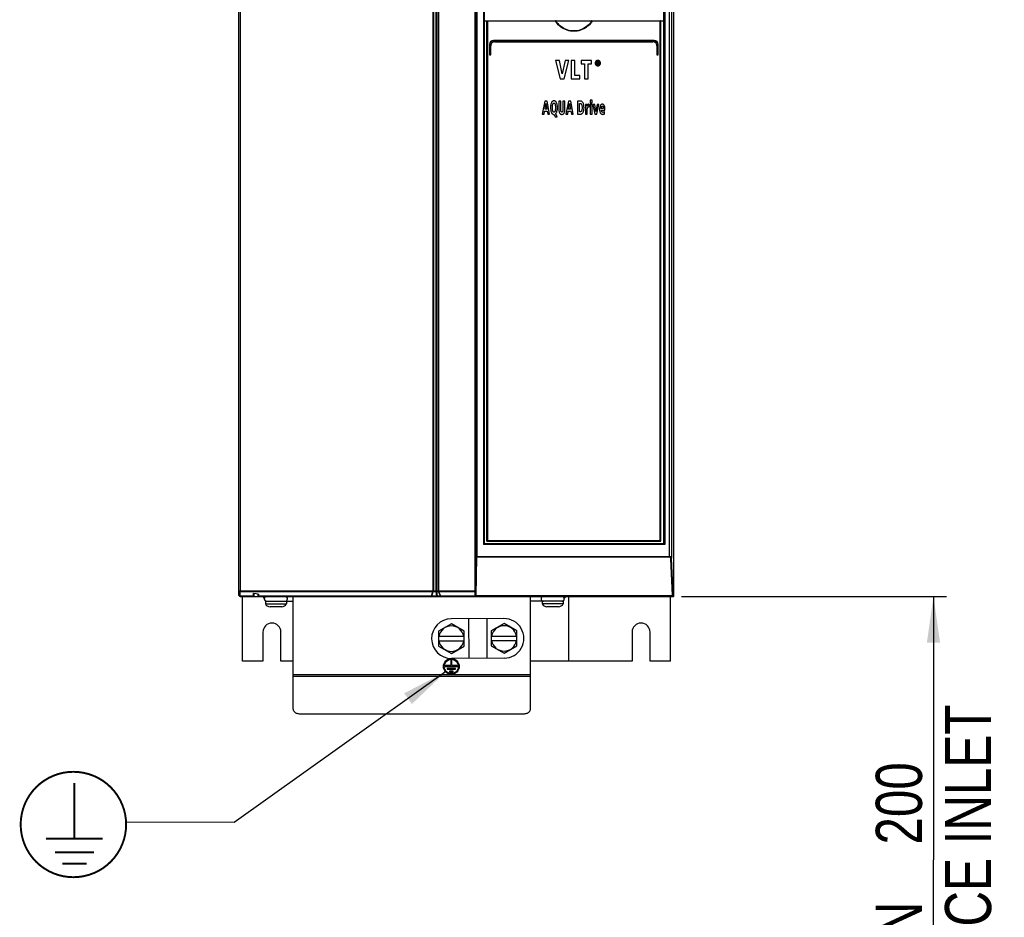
# Model space of a CAD drawing. Extents: x 0 to 420, y 0 to 297.
# Tile 4 of 38: x 44 to 119, y 114 to 182. Entities that reach past the tile are written whole.
import ezdxf

# ---------------------------------------------------------------- set-up
doc = ezdxf.new("R2010")
doc.units = 0
doc.header["$LTSCALE"] = 23.1
doc.layers.get('0').update_dxf_attribs({"linetype": 'CONTINUOUS'})
doc.styles.get("Standard").update_dxf_attribs({"font": 'txt', "width": 0.8})
doc.dimstyles.get("Standard").update_dxf_attribs({"dimtxt": 2.5, "dimasz": 2.5, "dimexe": 1.25, "dimexo": 0.625, "dimtad": 1, "dimcen": 2.5, "dimazin": 3, "dimtfac": 1, "dimtmove": 0, "dimatfit": 3})

# ---------------------------------------------------------------- blocks, each defined once
blk = doc.blocks.new('_FILLED')
at = {"color": 0, "linetype": 'BYBLOCK'}
blk.add_solid([(0, 0), (-1, 0.143), (-1, -0.143)], dxfattribs=at)
blk = doc.blocks.new('*D0')
at = {"color": 2, "linetype": 'CONTINUOUS'}
for p, q in [((94.352, 138.659), (114.478, 138.659)), ((113.478, 138.659), (113.478, 118.678)), ((113.478, 98.697), (113.478, 118.678)), ((107.706, 98.697), (114.478, 98.697))]:
    blk.add_line(p, q, dxfattribs=at)
at = {"color": 2, "linetype": 'CONTINUOUS', "xscale": 3.5, "yscale": 3.5, "zscale": 3.5}
for p, rotation in [((113.478, 138.659), 90), ((113.478, 98.697), 270)]:
    blk.add_blockref('_FILLED', p, dxfattribs=dict(at, rotation=rotation))
at = {"color": 5, "linetype": 'CONTINUOUS', "width": 0.8}
for s, p in [('AIR SPACE INLET', (117.853, 98.832)), ('200', (112.603, 119.832)), ('MIN ', (112.603, 108.632))]:
    blk.add_text(s, height=3.5, rotation=90, dxfattribs=at).set_placement(p)
blk = doc.blocks.new('EARTH_BL1', base_point=(60.349, 125.145))
at = {"color": 2, "linetype": 'CONTINUOUS'}
for p, q in [((76.467, 132.937), (60.421, 121.494)), ((60.421, 121.494), (52.228, 121.532))]:
    blk.add_line(p, q, dxfattribs=at)
at = {"color": 7, "linetype": 'CONTINUOUS', "const_width": 0.148}
blk.add_lwpolyline([(44.232, 121.353, 1), (52.232, 121.353, 1)], format="xyb", close=True, dxfattribs=at)
for points in [[(48.311, 120.28), (48.311, 124.497)], [(46.16, 120.28), (50.462, 120.28)], [(46.832, 119.249), (49.789, 119.249)], [(47.393, 118.389), (49.229, 118.389)]]:
    blk.add_lwpolyline(points, dxfattribs=at)
at = {"color": 2, "linetype": 'CONTINUOUS'}
blk.add_solid([(73.908, 130.498), (76.467, 132.937), (73.327, 131.312)], dxfattribs=at)

msp = doc.modelspace()

# ---------------------------------------------------------------- linework, layer by layer
at = {"color": 7, "linetype": 'CONTINUOUS'}
for p, q in [((93.794, 138.709), (93.794, 213.559)), ((60.794, 138.759), (60.794, 208.609)), ((78.718, 138.659), (78.718, 208.659)), ((79.394, 208.619), (79.394, 142.659)), ((92.994, 208.619), (92.994, 142.659)), ((79.394, 182.359), (92.994, 182.359)), ((79.594, 142.859), (79.594, 182.359)), ((92.794, 142.859), (92.794, 182.359)), ((92.294, 180.859), (80.094, 180.859)), ((79.794, 180.559), (79.794, 179.783)), ((79.894, 179.783), (79.894, 180.459)), ((80.194, 180.759), (92.194, 180.759)), ((92.494, 180.459), (92.494, 179.783)), ((92.594, 179.783), (92.594, 180.559)), ((79.818, 179.759), (79.87, 179.759)), ((85.108, 179.339), (84.808, 179.339)), ((84.808, 179.339), (85.162, 177.939)), ((85.318, 178.317), (85.108, 179.339)), ((85.536, 179.339), (85.318, 178.317)), ((85.462, 177.939), (85.822, 179.339)), ((85.822, 179.339), (85.536, 179.339)), ((86.26, 179.339), (85.983, 179.339)), ((85.983, 179.339), (85.983, 177.939)), ((86.26, 178.19), (86.26, 179.339)), ((87.542, 179.339), (86.745, 179.339)), ((86.745, 179.339), (86.745, 179.086)), ((87.542, 179.086), (87.542, 179.339)), ((92.518, 179.759), (92.57, 179.759)), ((86.745, 179.086), (87.004, 179.086)), ((87.004, 179.086), (87.004, 177.939)), ((87.282, 179.086), (87.542, 179.086)), ((87.282, 177.939), (87.282, 179.086)), ((88.016, 179.251), (87.939, 179.251)), ((87.939, 179.251), (87.939, 179.029)), ((87.939, 179.029), (87.983, 179.029)), ((87.983, 179.214), (88.012, 179.214)), ((87.983, 179.161), (87.983, 179.214)), ((88.017, 179.161), (87.983, 179.161)), ((87.983, 179.123), (88.003, 179.123)), ((87.983, 179.029), (87.983, 179.123)), ((88.003, 179.123), (88.051, 179.029)), ((88.102, 179.029), (88.048, 179.125)), ((88.051, 179.029), (88.102, 179.029)), ((85.162, 177.939), (85.462, 177.939)), ((85.983, 177.939), (86.655, 177.939)), ((86.655, 178.19), (86.26, 178.19)), ((86.655, 177.939), (86.655, 178.19)), ((87.004, 177.939), (87.282, 177.939)), ((87.576, 176.334), (87.437, 176.334)), ((87.437, 176.334), (87.437, 176.133)), ((87.576, 176.133), (87.576, 176.334)), ((84.005, 176.259), (83.8, 175.259)), ((84.164, 176.259), (84.005, 176.259)), ((84.009, 175.651), (84.084, 176.067)), ((84.147, 175.651), (84.009, 175.651)), ((84.084, 176.067), (84.147, 175.651)), ((84.362, 175.259), (84.164, 176.259)), ((85.209, 176.259), (85.065, 176.259)), ((85.065, 176.259), (85.065, 175.621)), ((85.209, 175.583), (85.209, 176.259)), ((85.517, 176.259), (85.373, 176.259)), ((85.373, 176.259), (85.373, 175.583)), ((85.517, 175.621), (85.517, 176.259)), ((85.799, 176.259), (85.594, 175.259)), ((85.958, 176.259), (85.799, 176.259)), ((85.803, 175.651), (85.878, 176.067)), ((85.941, 175.651), (85.803, 175.651)), ((85.878, 176.067), (85.941, 175.651)), ((86.156, 175.259), (85.958, 176.259)), ((86.696, 176.259), (86.476, 176.259)), ((86.476, 176.259), (86.476, 175.259)), ((86.621, 176.084), (86.658, 176.084)), ((86.621, 175.433), (86.621, 176.084)), ((87.2, 176.005), (87.073, 176.005)), ((87.077, 175.849), (87.077, 175.259)), ((87.204, 175.87), (87.2, 176.005)), ((87.215, 175.259), (87.215, 175.592)), ((87.354, 176.017), (87.334, 176.017)), ((87.354, 175.807), (87.354, 176.017)), ((87.437, 176.133), (87.576, 176.133)), ((87.576, 176.005), (87.437, 176.005)), ((87.437, 176.005), (87.437, 175.259)), ((87.576, 175.259), (87.576, 176.005)), ((87.786, 176.005), (87.641, 176.005)), ((87.641, 176.005), (87.784, 175.259)), ((87.871, 175.472), (87.786, 176.005)), ((87.956, 176.005), (87.871, 175.472)), ((87.949, 175.259), (88.093, 176.005)), ((88.093, 176.005), (87.956, 176.005)), ((88.426, 175.695), (88.281, 175.695)), ((88.281, 175.572), (88.553, 175.572)), ((88.553, 175.572), (88.553, 175.626)), ((83.8, 175.259), (83.939, 175.259)), ((83.939, 175.259), (83.982, 175.482)), ((83.982, 175.482), (84.176, 175.482)), ((84.176, 175.482), (84.214, 175.259)), ((84.214, 175.259), (84.362, 175.259)), ((84.689, 175.241), (84.704, 175.241)), ((84.704, 175.241), (84.783, 175.062)), ((84.783, 175.062), (84.943, 175.062)), ((84.943, 175.062), (84.819, 175.293)), ((85.594, 175.259), (85.733, 175.259)), ((85.733, 175.259), (85.776, 175.482)), ((85.776, 175.482), (85.97, 175.482)), ((85.97, 175.482), (86.008, 175.259)), ((86.008, 175.259), (86.156, 175.259)), ((86.476, 175.259), (86.677, 175.259)), ((86.667, 175.433), (86.621, 175.433)), ((87.077, 175.259), (87.215, 175.259)), ((87.437, 175.259), (87.576, 175.259)), ((87.784, 175.259), (87.949, 175.259)), ((88.528, 175.289), (88.525, 175.46)), ((79.594, 142.859), (92.794, 142.859)), ((93.015, 142.659), (79.394, 142.659)), ((60.894, 138.659), (93.744, 138.659)), ((61.069, 133.759), (61.069, 138.659)), ((61.894, 138.659), (61.894, 138.921)), ((62.294, 138.659), (62.294, 138.837)), ((62.794, 138.299), (64.904, 138.299)), ((62.794, 138.299), (62.794, 138.099)), ((64.394, 138.299), (64.394, 138.099)), ((64.904, 130.112), (64.904, 138.659)), ((78.718, 138.709), (93.744, 138.709)), ((82.904, 130.112), (82.904, 138.659)), ((85.394, 138.299), (82.904, 138.299)), ((83.794, 138.299), (83.794, 138.099)), ((85.394, 138.299), (85.394, 138.099)), ((85.794, 138.659), (85.794, 133.759)), ((93.52, 133.759), (93.52, 138.659)), ((62.794, 138.099), (64.394, 138.099)), ((64.034, 137.879), (63.154, 137.879)), ((85.394, 138.099), (83.794, 138.099)), ((85.034, 137.879), (84.154, 137.879)), ((80.896, 136.979), (76.896, 136.959)), ((78.203, 136.965), (78.219, 133.965)), ((79.589, 136.973), (79.604, 133.973)), ((62.614, 135.959), (62.614, 133.759)), ((63.974, 133.759), (63.974, 135.959)), ((76.904, 136.588), (75.926, 136.023)), ((75.926, 136.023), (75.926, 134.894)), ((77.882, 136.023), (76.904, 136.588)), ((77.882, 134.894), (77.882, 136.023)), ((80.904, 136.609), (79.926, 136.044)), ((79.926, 136.044), (79.926, 134.915)), ((81.882, 136.044), (80.904, 136.609)), ((81.882, 134.915), (81.882, 136.044)), ((90.614, 135.959), (90.614, 133.759)), ((91.974, 133.759), (91.974, 135.959)), ((75.926, 135.639), (77.882, 135.639)), ((77.882, 135.279), (75.926, 135.279)), ((79.926, 135.659), (81.882, 135.659)), ((81.882, 135.299), (79.926, 135.299)), ((75.926, 134.894), (76.904, 134.329)), ((76.904, 134.329), (77.882, 134.894)), ((79.926, 134.915), (80.904, 134.35)), ((80.904, 134.35), (81.882, 134.915)), ((62.614, 133.759), (61.069, 133.759)), ((64.904, 133.759), (63.974, 133.759)), ((76.934, 133.829), (76.874, 133.829)), ((76.874, 133.829), (76.874, 133.409)), ((80.911, 133.979), (76.911, 133.959)), ((76.934, 133.409), (76.934, 133.829)), ((90.614, 133.759), (82.904, 133.759)), ((93.52, 133.759), (91.974, 133.759)), ((76.874, 133.409), (76.424, 133.409)), ((76.424, 133.409), (76.424, 133.349)), ((76.424, 133.349), (77.384, 133.349)), ((77.216, 133.199), (76.592, 133.199)), ((76.592, 133.199), (76.592, 133.139)), ((76.592, 133.139), (77.216, 133.139)), ((77.048, 132.989), (76.76, 132.989)), ((76.76, 132.989), (76.76, 132.929)), ((77.384, 133.409), (76.934, 133.409)), ((77.048, 132.929), (77.048, 132.989)), ((77.216, 133.139), (77.216, 133.199)), ((77.384, 133.349), (77.384, 133.409)), ((76.76, 132.929), (77.048, 132.929)), ((65.404, 129.759), (82.404, 129.759))]:
    msp.add_line(p, q, dxfattribs=at)
at = {"color": 9, "linetype": 'CONTINUOUS'}
for p, q in [((60.872, 208.559), (60.872, 139.084)), ((75.505, 208.559), (75.505, 139.083)), ((75.548, 208.559), (75.548, 139.083)), ((75.715, 208.599), (75.715, 139.083)), ((75.786, 208.599), (75.786, 139.083)), ((75.893, 208.559), (75.893, 139.083)), ((75.934, 208.559), (75.934, 139.083)), ((78.783, 208.619), (78.783, 141.681)), ((78.827, 208.619), (78.827, 141.681)), ((79.338, 208.619), (79.338, 142.609)), ((93.107, 208.619), (93.107, 142.609)), ((93.437, 208.619), (93.437, 141.681)), ((93.611, 208.619), (93.611, 141.572)), ((79.638, 182.309), (79.638, 142.909)), ((84.8, 182.309), (79.638, 182.309)), ((92.75, 182.309), (87.589, 182.309)), ((92.75, 142.909), (92.75, 182.309)), ((92.297, 180.839), (80.092, 180.839)), ((80.192, 180.779), (92.196, 180.779)), ((79.812, 180.559), (79.794, 180.559)), ((79.812, 180.559), (79.812, 179.783)), ((79.872, 179.783), (79.872, 180.459)), ((79.872, 180.459), (79.894, 180.459)), ((92.517, 180.459), (92.494, 180.459)), ((92.517, 180.459), (92.517, 179.783)), ((92.577, 180.559), (92.594, 180.559)), ((92.577, 179.783), (92.577, 180.559)), ((79.812, 179.783), (79.794, 179.783)), ((79.816, 179.779), (79.868, 179.779)), ((79.872, 179.783), (79.894, 179.783)), ((92.517, 179.783), (92.494, 179.783)), ((92.521, 179.779), (92.573, 179.779)), ((92.577, 179.783), (92.594, 179.783)), ((79.638, 142.909), (92.75, 142.909)), ((93.107, 142.609), (79.338, 142.609)), ((78.743, 138.709), (78.783, 141.681)), ((78.783, 141.681), (93.437, 141.681)), ((78.789, 138.721), (78.829, 141.644)), ((93.435, 141.644), (78.829, 141.644)), ((93.684, 138.721), (93.565, 141.534)), ((93.729, 138.759), (93.611, 141.572)), ((60.875, 139.083), (78.718, 139.083)), ((60.879, 139.041), (75.506, 139.041)), ((60.879, 138.688), (60.879, 139.041)), ((75.396, 138.688), (75.506, 139.041)), ((75.427, 138.688), (75.537, 139.041)), ((75.537, 139.041), (75.729, 139.041)), ((75.729, 139.041), (75.783, 138.676)), ((75.779, 139.041), (75.907, 139.041)), ((75.779, 139.041), (75.833, 138.676)), ((75.907, 139.041), (76.087, 138.688)), ((75.936, 139.041), (78.718, 139.041)), ((75.936, 139.041), (76.116, 138.688)), ((61.894, 138.688), (60.879, 138.688)), ((61.934, 138.659), (61.934, 138.913)), ((62.254, 138.659), (62.254, 138.845)), ((75.396, 138.688), (62.294, 138.688)), ((75.783, 138.676), (75.441, 138.676)), ((76.079, 138.676), (75.833, 138.676)), ((78.718, 138.688), (76.116, 138.688)), ((78.789, 138.721), (93.684, 138.721)), ((93.729, 138.759), (93.794, 138.759)), ((93.744, 138.709), (93.794, 138.709)), ((93.744, 138.659), (93.744, 138.709)), ((64.904, 132.741), (82.904, 132.741)), ((64.904, 132.6), (82.904, 132.6))]:
    msp.add_line(p, q, dxfattribs=at)
at = {"color": 7, "linetype": 'CONTINUOUS'}
for points in [[(79.594, 182.358), (79.595, 182.356), (79.597, 182.353), (79.601, 182.349), (79.605, 182.344), (79.61, 182.339), (79.615, 182.333), (79.62, 182.327), (79.626, 182.321), (79.632, 182.315), (79.638, 182.309)], [(84.8, 182.309), (84.806, 182.32), (84.812, 182.33), (84.817, 182.34)], [(84.865, 182.359), (84.853, 182.358), (84.842, 182.356), (84.834, 182.353), (84.826, 182.35), (84.821, 182.345), (84.817, 182.34)], [(87.572, 182.34), (87.568, 182.345), (87.562, 182.35), (87.555, 182.353), (87.546, 182.356), (87.536, 182.358), (87.524, 182.359)], [(87.572, 182.34), (87.577, 182.33), (87.583, 182.32), (87.589, 182.309)], [(92.794, 182.358), (92.794, 182.356), (92.791, 182.353), (92.788, 182.349), (92.784, 182.344), (92.779, 182.339), (92.774, 182.333), (92.768, 182.327), (92.762, 182.321), (92.756, 182.315), (92.75, 182.309)], [(87.875, 179.286), (87.857, 179.265), (87.843, 179.243), (87.832, 179.22), (87.823, 179.196), (87.818, 179.169), (87.816, 179.139)], [(88.016, 179.345), (87.988, 179.343), (87.963, 179.338), (87.939, 179.33), (87.917, 179.319), (87.896, 179.304), (87.875, 179.286)], [(87.915, 179.252), (87.929, 179.266), (87.944, 179.277), (87.96, 179.285), (87.977, 179.291), (87.995, 179.294), (88.016, 179.296)], [(88.159, 179.286), (88.139, 179.304), (88.118, 179.318), (88.095, 179.33), (88.071, 179.338), (88.045, 179.343), (88.016, 179.345)], [(88.016, 179.296), (88.037, 179.294), (88.056, 179.291), (88.073, 179.285), (88.089, 179.276), (88.104, 179.266), (88.118, 179.252)], [(88.216, 179.139), (88.214, 179.169), (88.209, 179.196), (88.201, 179.22), (88.19, 179.243), (88.176, 179.265), (88.159, 179.286)], [(87.816, 179.139), (87.818, 179.109), (87.823, 179.082), (87.831, 179.058), (87.842, 179.035), (87.857, 179.013), (87.875, 178.993)], [(87.873, 179.139), (87.876, 179.169), (87.881, 179.194), (87.89, 179.215), (87.901, 179.235), (87.915, 179.252)], [(87.915, 179.025), (87.901, 179.043), (87.89, 179.062), (87.881, 179.084), (87.876, 179.109), (87.873, 179.139)], [(87.875, 178.993), (87.895, 178.974), (87.917, 178.959), (87.939, 178.948), (87.962, 178.94), (87.988, 178.935), (88.016, 178.933)], [(88.016, 178.981), (87.996, 178.983), (87.977, 178.986), (87.96, 178.992), (87.945, 179), (87.929, 179.011), (87.915, 179.025)], [(88.012, 179.214), (88.023, 179.213), (88.032, 179.212), (88.04, 179.21)], [(88.077, 179.236), (88.068, 179.242), (88.055, 179.246), (88.038, 179.25), (88.016, 179.251)], [(88.118, 179.025), (88.104, 179.011), (88.088, 179.001), (88.072, 178.992), (88.055, 178.986), (88.037, 178.983), (88.016, 178.981)], [(88.016, 178.933), (88.045, 178.935), (88.072, 178.94), (88.095, 178.948), (88.118, 178.959), (88.139, 178.974), (88.159, 178.993)], [(88.045, 179.166), (88.038, 179.163), (88.029, 179.161), (88.017, 179.161)], [(88.04, 179.21), (88.045, 179.207), (88.049, 179.205), (88.051, 179.201), (88.053, 179.196), (88.054, 179.189)], [(88.054, 179.189), (88.054, 179.181), (88.052, 179.175), (88.05, 179.171), (88.048, 179.168), (88.045, 179.166)], [(88.048, 179.125), (88.059, 179.127), (88.068, 179.131), (88.076, 179.135), (88.083, 179.141)], [(88.098, 179.184), (88.097, 179.201), (88.094, 179.214), (88.089, 179.223), (88.084, 179.231), (88.077, 179.236)], [(88.083, 179.141), (88.088, 179.146), (88.092, 179.153), (88.095, 179.161), (88.097, 179.171), (88.098, 179.184)], [(88.118, 179.252), (88.132, 179.234), (88.143, 179.215), (88.151, 179.193), (88.157, 179.168), (88.159, 179.138)], [(88.159, 179.138), (88.157, 179.109), (88.151, 179.084), (88.143, 179.062), (88.132, 179.043), (88.118, 179.025)], [(88.159, 178.993), (88.177, 179.013), (88.191, 179.035), (88.201, 179.058), (88.209, 179.082), (88.214, 179.109), (88.216, 179.139)], [(84.492, 176.129), (84.472, 176.078), (84.455, 176.019), (84.441, 175.948), (84.431, 175.863), (84.428, 175.759)], [(84.428, 175.759), (84.431, 175.656), (84.441, 175.572), (84.455, 175.501), (84.472, 175.441), (84.492, 175.39)], [(84.689, 176.274), (84.661, 176.272), (84.635, 176.267), (84.612, 176.259), (84.59, 176.249), (84.57, 176.235), (84.55, 176.217), (84.53, 176.194), (84.511, 176.165), (84.492, 176.129)], [(84.575, 175.759), (84.579, 175.863), (84.588, 175.943), (84.601, 176.005)], [(84.601, 175.513), (84.588, 175.575), (84.579, 175.655), (84.575, 175.759)], [(84.601, 176.005), (84.612, 176.037), (84.622, 176.06), (84.633, 176.076), (84.643, 176.088), (84.654, 176.096), (84.665, 176.101), (84.676, 176.104), (84.689, 176.105)], [(84.887, 176.129), (84.868, 176.165), (84.849, 176.194), (84.829, 176.216), (84.809, 176.234), (84.789, 176.248), (84.767, 176.259), (84.743, 176.267), (84.718, 176.272), (84.689, 176.274)], [(84.689, 176.105), (84.702, 176.104), (84.714, 176.101), (84.725, 176.095), (84.736, 176.087), (84.746, 176.076), (84.757, 176.06), (84.768, 176.037), (84.778, 176.005)], [(84.778, 176.005), (84.791, 175.943), (84.8, 175.863), (84.804, 175.759)], [(84.804, 175.759), (84.8, 175.655), (84.791, 175.575), (84.778, 175.513)], [(84.952, 175.759), (84.948, 175.863), (84.938, 175.948), (84.924, 176.019), (84.907, 176.078), (84.887, 176.129)], [(84.918, 175.479), (84.935, 175.556), (84.947, 175.647), (84.952, 175.759)], [(85.065, 175.621), (85.069, 175.528), (85.079, 175.458), (85.093, 175.405), (85.108, 175.365), (85.126, 175.333), (85.144, 175.309), (85.163, 175.289), (85.184, 175.273), (85.206, 175.261), (85.231, 175.252), (85.259, 175.246), (85.291, 175.244)], [(85.291, 175.424), (85.278, 175.425), (85.266, 175.428), (85.256, 175.433), (85.247, 175.44), (85.238, 175.449), (85.23, 175.462), (85.222, 175.48), (85.215, 175.505), (85.211, 175.538), (85.209, 175.583)], [(85.291, 175.244), (85.323, 175.246), (85.351, 175.252), (85.375, 175.261), (85.397, 175.273), (85.418, 175.288), (85.437, 175.307), (85.455, 175.332), (85.472, 175.363), (85.488, 175.404), (85.502, 175.457), (85.512, 175.527), (85.517, 175.621)], [(85.373, 175.583), (85.371, 175.538), (85.367, 175.505), (85.36, 175.48), (85.352, 175.462), (85.344, 175.449), (85.336, 175.44), (85.326, 175.433), (85.316, 175.428), (85.305, 175.425), (85.291, 175.424)], [(86.658, 176.084), (86.679, 176.082), (86.697, 176.078), (86.714, 176.071), (86.729, 176.062), (86.744, 176.05), (86.758, 176.034), (86.772, 176.013), (86.786, 175.986), (86.799, 175.949), (86.81, 175.9), (86.817, 175.835), (86.82, 175.749)], [(86.886, 176.147), (86.857, 176.182), (86.83, 176.209), (86.803, 176.228), (86.777, 176.242), (86.751, 176.251), (86.724, 176.257), (86.696, 176.259)], [(86.82, 175.749), (86.817, 175.674), (86.809, 175.614), (86.798, 175.565), (86.784, 175.524)], [(86.883, 175.376), (86.904, 175.408), (86.923, 175.448), (86.941, 175.498), (86.955, 175.561), (86.966, 175.643), (86.97, 175.75)], [(86.97, 175.75), (86.966, 175.869), (86.955, 175.959), (86.94, 176.027), (86.923, 176.078), (86.905, 176.117), (86.886, 176.147)], [(87.073, 176.005), (87.075, 175.964), (87.076, 175.912), (87.077, 175.849)], [(87.227, 175.929), (87.212, 175.889), (87.204, 175.87)], [(87.215, 175.592), (87.216, 175.62), (87.217, 175.647), (87.219, 175.674)], [(87.219, 175.674), (87.223, 175.701), (87.227, 175.724), (87.232, 175.746)], [(87.251, 175.975), (87.242, 175.962), (87.235, 175.946), (87.227, 175.929)], [(87.232, 175.746), (87.238, 175.763), (87.244, 175.777), (87.251, 175.789), (87.259, 175.798)], [(87.285, 176.006), (87.272, 175.998), (87.261, 175.988), (87.251, 175.975)], [(87.259, 175.798), (87.266, 175.804), (87.274, 175.809), (87.283, 175.813), (87.294, 175.815), (87.307, 175.816)], [(87.334, 176.017), (87.313, 176.015), (87.297, 176.011), (87.285, 176.006)], [(87.307, 175.816), (87.324, 175.815), (87.339, 175.812), (87.354, 175.807)], [(88.201, 175.902), (88.184, 175.861), (88.17, 175.815), (88.159, 175.763), (88.151, 175.703), (88.149, 175.634)], [(88.149, 175.634), (88.152, 175.555), (88.16, 175.491), (88.173, 175.438), (88.188, 175.393), (88.205, 175.356)], [(88.353, 176.016), (88.33, 176.014), (88.309, 176.009), (88.29, 176.001), (88.271, 175.99), (88.254, 175.976), (88.236, 175.958), (88.219, 175.934), (88.201, 175.902)], [(88.281, 175.695), (88.281, 175.706), (88.282, 175.722), (88.283, 175.742)], [(88.309, 175.454), (88.298, 175.479), (88.289, 175.506), (88.283, 175.537), (88.281, 175.572)], [(88.283, 175.742), (88.285, 175.761), (88.288, 175.781), (88.291, 175.802)], [(88.291, 175.802), (88.297, 175.824), (88.304, 175.842), (88.313, 175.857)], [(88.313, 175.857), (88.319, 175.864), (88.325, 175.87), (88.333, 175.874), (88.342, 175.877), (88.353, 175.878)], [(88.403, 176.01), (88.382, 176.014), (88.365, 176.016), (88.353, 176.016)], [(88.353, 175.878), (88.364, 175.877), (88.374, 175.874), (88.382, 175.869), (88.39, 175.863), (88.398, 175.854), (88.405, 175.841), (88.411, 175.822)], [(88.47, 175.968), (88.449, 175.987), (88.432, 175.999), (88.417, 176.006), (88.403, 176.01)], [(88.411, 175.822), (88.419, 175.788), (88.424, 175.746), (88.426, 175.695)], [(88.528, 175.853), (88.513, 175.897), (88.498, 175.929), (88.483, 175.952), (88.47, 175.968)], [(88.553, 175.626), (88.551, 175.705), (88.545, 175.767), (88.538, 175.815), (88.528, 175.853)], [(84.492, 175.39), (84.511, 175.353), (84.53, 175.325), (84.549, 175.302), (84.569, 175.284), (84.59, 175.269), (84.611, 175.258), (84.635, 175.249), (84.66, 175.244), (84.689, 175.241)], [(84.689, 175.411), (84.676, 175.412), (84.665, 175.416), (84.654, 175.421), (84.644, 175.429), (84.633, 175.44), (84.622, 175.457), (84.611, 175.48), (84.601, 175.513)], [(84.778, 175.513), (84.768, 175.481), (84.757, 175.457), (84.746, 175.441), (84.735, 175.429), (84.725, 175.421), (84.714, 175.416), (84.702, 175.412), (84.689, 175.411)], [(84.819, 175.293), (84.84, 175.317), (84.861, 175.345), (84.881, 175.38), (84.901, 175.424), (84.918, 175.479)], [(86.784, 175.524), (86.772, 175.499), (86.759, 175.48), (86.746, 175.466), (86.733, 175.454), (86.719, 175.445), (86.703, 175.439), (86.686, 175.435), (86.667, 175.433)], [(86.677, 175.259), (86.71, 175.261), (86.74, 175.267), (86.769, 175.278), (86.797, 175.293), (86.826, 175.313), (86.854, 175.34), (86.883, 175.376)], [(88.205, 175.356), (88.222, 175.329), (88.239, 175.307), (88.258, 175.29), (88.278, 175.276), (88.3, 175.264), (88.324, 175.256), (88.351, 175.251), (88.383, 175.249)], [(88.395, 175.401), (88.378, 175.403), (88.364, 175.406), (88.351, 175.412), (88.339, 175.419), (88.329, 175.428), (88.319, 175.439), (88.309, 175.454)], [(88.383, 175.249), (88.419, 175.251), (88.455, 175.259), (88.491, 175.271), (88.528, 175.289)], [(88.432, 175.406), (88.419, 175.403), (88.407, 175.401), (88.395, 175.401)], [(88.466, 175.42), (88.456, 175.414), (88.444, 175.41), (88.432, 175.406)], [(88.525, 175.46), (88.509, 175.447), (88.489, 175.433), (88.466, 175.42)], [(79.594, 142.859), (79.595, 142.861), (79.597, 142.864), (79.601, 142.868), (79.605, 142.873), (79.61, 142.878), (79.615, 142.884), (79.62, 142.89), (79.626, 142.896), (79.632, 142.902), (79.638, 142.909)], [(92.794, 142.859), (92.794, 142.861), (92.791, 142.864), (92.788, 142.868), (92.784, 142.873), (92.779, 142.878), (92.774, 142.884), (92.768, 142.89), (92.762, 142.896), (92.756, 142.902), (92.75, 142.909)], [(79.394, 142.659), (79.392, 142.658), (79.389, 142.656), (79.385, 142.652), (79.38, 142.648), (79.374, 142.643), (79.368, 142.638), (79.362, 142.632), (79.356, 142.626), (79.35, 142.621), (79.344, 142.615), (79.338, 142.609)], [(93.107, 142.609), (93.088, 142.622), (93.071, 142.633), (93.056, 142.643), (93.042, 142.65), (93.031, 142.655), (93.022, 142.658), (93.015, 142.659)], [(61.894, 138.921), (62.094, 138.879), (62.294, 138.837)], [(78.789, 138.721), (78.777, 138.715), (78.766, 138.71), (78.757, 138.709)], [(93.744, 138.709), (93.754, 138.71), (93.763, 138.712), (93.772, 138.717), (93.78, 138.723), (93.786, 138.731), (93.791, 138.739), (93.793, 138.749), (93.794, 138.759)], [(64.904, 130.112), (64.907, 130.073), (64.916, 130.034), (64.932, 129.995), (64.953, 129.959), (64.98, 129.924), (65.013, 129.892), (65.05, 129.862), (65.092, 129.836), (65.138, 129.813), (65.187, 129.794), (65.239, 129.778), (65.292, 129.767), (65.348, 129.761), (65.404, 129.759)], [(82.404, 129.759), (82.46, 129.761), (82.515, 129.767), (82.569, 129.778), (82.621, 129.794), (82.67, 129.813), (82.715, 129.836), (82.757, 129.862), (82.795, 129.892), (82.827, 129.924), (82.854, 129.959), (82.876, 129.995), (82.891, 130.034), (82.901, 130.073), (82.904, 130.112)]]:
    msp.add_lwpolyline(points, dxfattribs=at)
at = {"color": 9, "linetype": 'CONTINUOUS'}
for points in [[(87.589, 182.309), (87.53, 182.227), (87.457, 182.138), (87.372, 182.047), (87.275, 181.957), (87.169, 181.874), (87.058, 181.799), (86.942, 181.734), (86.823, 181.679), (86.701, 181.634), (86.576, 181.598), (86.449, 181.573), (86.321, 181.558), (86.193, 181.553), (86.065, 181.558), (85.937, 181.573), (85.81, 181.599), (85.685, 181.634), (85.563, 181.68), (85.444, 181.735), (85.329, 181.8), (85.217, 181.875), (85.112, 181.959), (85.016, 182.048), (84.931, 182.138), (84.859, 182.227), (84.8, 182.309)], [(87.572, 182.34), (87.516, 182.259), (87.446, 182.171), (87.364, 182.08), (87.27, 181.99), (87.166, 181.905), (87.055, 181.828), (86.94, 181.762), (86.822, 181.706), (86.7, 181.659), (86.575, 181.623), (86.449, 181.597), (86.321, 181.582), (86.193, 181.577), (86.065, 181.582), (85.937, 181.598), (85.811, 181.624), (85.686, 181.66), (85.565, 181.707), (85.446, 181.763), (85.332, 181.83), (85.221, 181.906), (85.118, 181.991), (85.024, 182.081), (84.942, 182.172), (84.873, 182.26), (84.817, 182.34)], [(80.092, 180.839), (80.058, 180.837), (80.025, 180.83), (79.993, 180.82), (79.962, 180.806), (79.933, 180.789), (79.906, 180.768), (79.882, 180.744), (79.861, 180.717), (79.844, 180.688), (79.83, 180.657), (79.82, 180.625), (79.814, 180.592), (79.812, 180.559)], [(79.872, 180.459), (79.874, 180.497), (79.881, 180.535), (79.893, 180.572), (79.908, 180.607), (79.928, 180.64), (79.952, 180.67), (79.979, 180.698), (80.01, 180.722), (80.043, 180.742), (80.078, 180.758), (80.116, 180.769), (80.154, 180.776), (80.192, 180.779)], [(80.092, 180.839), (80.092, 180.844), (80.092, 180.849), (80.093, 180.853), (80.093, 180.856), (80.094, 180.858), (80.094, 180.859)], [(80.192, 180.779), (80.192, 180.773), (80.192, 180.769), (80.193, 180.764), (80.193, 180.761), (80.194, 180.759), (80.194, 180.759)], [(92.196, 180.779), (92.196, 180.773), (92.196, 180.769), (92.196, 180.764), (92.195, 180.761), (92.195, 180.759), (92.194, 180.759)], [(92.196, 180.779), (92.235, 180.776), (92.273, 180.769), (92.31, 180.758), (92.346, 180.742), (92.379, 180.722), (92.409, 180.698), (92.437, 180.67), (92.46, 180.64), (92.48, 180.607), (92.496, 180.571), (92.507, 180.535), (92.514, 180.497), (92.517, 180.459)], [(92.297, 180.839), (92.296, 180.844), (92.296, 180.849), (92.296, 180.853), (92.295, 180.856), (92.295, 180.858), (92.294, 180.859)], [(92.577, 180.559), (92.575, 180.592), (92.569, 180.625), (92.559, 180.657), (92.545, 180.688), (92.527, 180.717), (92.507, 180.744), (92.483, 180.768), (92.456, 180.789), (92.427, 180.806), (92.396, 180.82), (92.364, 180.83), (92.33, 180.837), (92.297, 180.839)], [(79.812, 179.783), (79.812, 179.782), (79.812, 179.781), (79.813, 179.781), (79.813, 179.78), (79.814, 179.779), (79.815, 179.779), (79.816, 179.779)], [(79.816, 179.779), (79.816, 179.773), (79.816, 179.769), (79.817, 179.764), (79.817, 179.761), (79.818, 179.759), (79.818, 179.759)], [(79.868, 179.779), (79.869, 179.779), (79.869, 179.779), (79.87, 179.779), (79.871, 179.78), (79.871, 179.78), (79.872, 179.781), (79.872, 179.783)], [(79.868, 179.779), (79.868, 179.773), (79.868, 179.769), (79.869, 179.764), (79.869, 179.761), (79.87, 179.759), (79.87, 179.759)], [(92.517, 179.783), (92.517, 179.782), (92.517, 179.781), (92.517, 179.781), (92.518, 179.78), (92.518, 179.779), (92.519, 179.779), (92.521, 179.779)], [(92.521, 179.779), (92.521, 179.773), (92.52, 179.769), (92.52, 179.764), (92.519, 179.761), (92.519, 179.759), (92.518, 179.759)], [(92.573, 179.779), (92.573, 179.773), (92.572, 179.769), (92.572, 179.764), (92.571, 179.761), (92.571, 179.759), (92.57, 179.759)], [(92.573, 179.779), (92.573, 179.779), (92.574, 179.779), (92.575, 179.779), (92.575, 179.78), (92.576, 179.78), (92.576, 179.781), (92.577, 179.783)], [(78.829, 141.644), (78.82, 141.645), (78.811, 141.648), (78.803, 141.651), (78.797, 141.656), (78.791, 141.661), (78.787, 141.668), (78.784, 141.674), (78.783, 141.681)], [(78.827, 141.681), (78.827, 141.673), (78.827, 141.665), (78.828, 141.657), (78.828, 141.65), (78.829, 141.644)], [(93.435, 141.644), (93.436, 141.652), (93.436, 141.661), (93.437, 141.671), (93.437, 141.681)], [(93.565, 141.534), (93.563, 141.552), (93.558, 141.569), (93.55, 141.585), (93.54, 141.599), (93.528, 141.611), (93.515, 141.621), (93.5, 141.63), (93.484, 141.636), (93.468, 141.64), (93.451, 141.643), (93.435, 141.644)], [(93.611, 141.572), (93.608, 141.59), (93.601, 141.607), (93.591, 141.623), (93.577, 141.637), (93.561, 141.649), (93.543, 141.659), (93.524, 141.667), (93.503, 141.673), (93.481, 141.678), (93.459, 141.68), (93.437, 141.681)], [(93.565, 141.534), (93.576, 141.536), (93.585, 141.539), (93.594, 141.544), (93.601, 141.549), (93.606, 141.556), (93.61, 141.564), (93.611, 141.572)], [(60.794, 139.1), (60.795, 139.098), (60.799, 139.095), (60.804, 139.093), (60.812, 139.09), (60.821, 139.089), (60.832, 139.087), (60.845, 139.085), (60.858, 139.084), (60.875, 139.083)], [(60.794, 139.1), (60.795, 139.091), (60.799, 139.082), (60.804, 139.074), (60.812, 139.066), (60.821, 139.059), (60.832, 139.053), (60.845, 139.048), (60.858, 139.044), (60.872, 139.042)], [(60.872, 139.084), (60.871, 139.072), (60.871, 139.061), (60.871, 139.051), (60.872, 139.042)], [(60.872, 139.042), (60.875, 139.041), (60.879, 139.041)], [(60.875, 139.083), (60.875, 139.072), (60.876, 139.061), (60.877, 139.05), (60.879, 139.041)], [(75.506, 139.041), (75.506, 139.048), (75.505, 139.056), (75.505, 139.065), (75.505, 139.074), (75.505, 139.083)], [(75.537, 139.041), (75.527, 139.04), (75.517, 139.04), (75.506, 139.041)], [(75.548, 139.083), (75.548, 139.074), (75.546, 139.065), (75.544, 139.056), (75.541, 139.048), (75.537, 139.041)], [(75.715, 139.083), (75.716, 139.078), (75.716, 139.072), (75.718, 139.065), (75.72, 139.059), (75.722, 139.053), (75.725, 139.047), (75.729, 139.041)], [(75.729, 139.041), (75.739, 139.045), (75.75, 139.046), (75.76, 139.046), (75.77, 139.045), (75.779, 139.041)], [(75.786, 139.083), (75.786, 139.078), (75.785, 139.072), (75.785, 139.065), (75.784, 139.059), (75.783, 139.053), (75.781, 139.047), (75.779, 139.041)], [(75.907, 139.041), (75.902, 139.048), (75.898, 139.056), (75.895, 139.065), (75.894, 139.074), (75.893, 139.083)], [(75.936, 139.041), (75.926, 139.04), (75.916, 139.04), (75.907, 139.041)], [(75.934, 139.083), (75.934, 139.074), (75.935, 139.065), (75.935, 139.056), (75.935, 139.048), (75.936, 139.041)], [(60.879, 138.688), (60.863, 138.691), (60.849, 138.695), (60.836, 138.701), (60.824, 138.708), (60.813, 138.717), (60.805, 138.726), (60.799, 138.737), (60.796, 138.747), (60.794, 138.759)], [(60.894, 138.659), (60.891, 138.66), (60.887, 138.664), (60.884, 138.67), (60.881, 138.678), (60.879, 138.688)], [(64.378, 138.637), (64.365, 138.646), (64.347, 138.654), (64.328, 138.658), (64.319, 138.659)], [(64.319, 138.299), (64.328, 138.299), (64.347, 138.303), (64.365, 138.311), (64.378, 138.32)], [(75.396, 138.688), (75.407, 138.686), (75.417, 138.686), (75.427, 138.688)], [(75.415, 138.659), (75.409, 138.659), (75.404, 138.662), (75.401, 138.665), (75.398, 138.67), (75.397, 138.675), (75.396, 138.681), (75.396, 138.688)], [(75.415, 138.659), (75.422, 138.66), (75.429, 138.663), (75.436, 138.669), (75.441, 138.676)], [(75.441, 138.676), (75.436, 138.677), (75.432, 138.677), (75.429, 138.679), (75.427, 138.681), (75.426, 138.683), (75.426, 138.685), (75.427, 138.688)], [(75.783, 138.676), (75.793, 138.68), (75.803, 138.681), (75.814, 138.681), (75.824, 138.68), (75.833, 138.676)], [(75.783, 138.676), (75.79, 138.669), (75.798, 138.664), (75.807, 138.66), (75.817, 138.659)], [(75.833, 138.676), (75.83, 138.669), (75.826, 138.664), (75.822, 138.66), (75.817, 138.659)], [(76.087, 138.688), (76.088, 138.685), (76.089, 138.683), (76.088, 138.681), (76.087, 138.679), (76.085, 138.677), (76.083, 138.677), (76.079, 138.676)], [(76.112, 138.659), (76.102, 138.66), (76.094, 138.663), (76.086, 138.669), (76.079, 138.676)], [(76.116, 138.688), (76.106, 138.686), (76.096, 138.686), (76.087, 138.688)], [(76.116, 138.688), (76.118, 138.681), (76.119, 138.675), (76.119, 138.67), (76.119, 138.665), (76.117, 138.662), (76.115, 138.659), (76.112, 138.659)], [(83.81, 138.637), (83.823, 138.646), (83.841, 138.654), (83.86, 138.658), (83.87, 138.659)], [(83.87, 138.299), (83.86, 138.299), (83.841, 138.303), (83.823, 138.311), (83.81, 138.32)], [(93.679, 138.709), (93.684, 138.709), (93.69, 138.71), (93.696, 138.711), (93.702, 138.714), (93.708, 138.718), (93.715, 138.724), (93.721, 138.731), (93.725, 138.739), (93.728, 138.749), (93.729, 138.759)], [(93.684, 138.721), (93.683, 138.716), (93.682, 138.712), (93.68, 138.709), (93.679, 138.709)], [(93.684, 138.721), (93.694, 138.723), (93.704, 138.726), (93.712, 138.731), (93.719, 138.737), (93.724, 138.743), (93.728, 138.751), (93.729, 138.759)]]:
    msp.add_lwpolyline(points, dxfattribs=at)
at = {"color": 7, "linetype": 'CONTINUOUS'}
for radius in [0.6, 0.54]:
    msp.add_circle((76.904, 133.349), radius, dxfattribs=at)
for centre, radius, start, end in [((80.094, 180.559), 0.3, 90, 180), ((92.294, 180.559), 0.3, 0, 90), ((80.194, 180.459), 0.3, 89.99933, 180.00003), ((92.194, 180.459), 0.3, 359.99932, 90.00005), ((79.818, 179.783), 0.024, 180, 270), ((79.87, 179.783), 0.024, 270, 360), ((92.518, 179.783), 0.024, 180, 270), ((92.57, 179.783), 0.024, 270, 360), ((60.894, 138.759), 0.1, 180, 270), ((62.814, 138.659), 0.18, 180, 237.12744), ((62.894, 138.479), 0.18, 94.28571, 270), ((62.894, 138.479), 0.18, 170.54751, 270), ((64.294, 138.479), 0.18, 270, 85.71429), ((83.894, 138.479), 0.18, 90, 270), ((85.294, 138.479), 0.18, 270, 85.71429), ((85.295, 138.479), 0.18, 270, 9.45249), ((85.374, 138.659), 0.18, 302.87256, 360), ((93.444, 138.709), 0.05, 270, 360), ((93.744, 138.709), 0.05, 270, 360), ((63.154, 138.283), 0.405, 207.14087, 270), ((64.034, 138.283), 0.405, 270, 332.85913), ((84.154, 138.283), 0.405, 207.14087, 270), ((85.034, 138.283), 0.405, 270, 332.85913), ((76.904, 135.459), 1.5, 90.29666, 270.29666), ((80.904, 135.479), 1.5, 270.29666, 90.29666), ((63.294, 135.959), 0.68, 0, 180), ((76.904, 135.459), 0.964, 10.75648, 169.24352), ((80.904, 135.479), 0.964, 10.75648, 169.24352), ((91.294, 135.959), 0.68, 0, 180), ((76.904, 135.459), 0.964, 190.75648, 349.24352), ((80.904, 135.479), 0.964, 190.75648, 349.24352)]:
    msp.add_arc(centre, radius, start, end, dxfattribs=at)

# ---------------------------------------------------------------- block references
at = {"color": 2, "linetype": 'CONTINUOUS'}
msp.add_blockref('EARTH_BL1', (60.349, 125.145), dxfattribs=at)

# ---------------------------------------------------------------- dimensions: what is measured, and where the dimension line sits
dim = msp.add_linear_dim(base=(113.478, 138.659), p1=(107.706, 98.697), p2=(94.352, 138.659), angle=90, dimstyle='Standard', dxfattribs=at)
dim.commit()
dim.dimension.update_dxf_attribs({"geometry": '*D0', "text_midpoint": (113.478, 119.832), "dimtype": 128})

doc.saveas('drawing.dxf')
